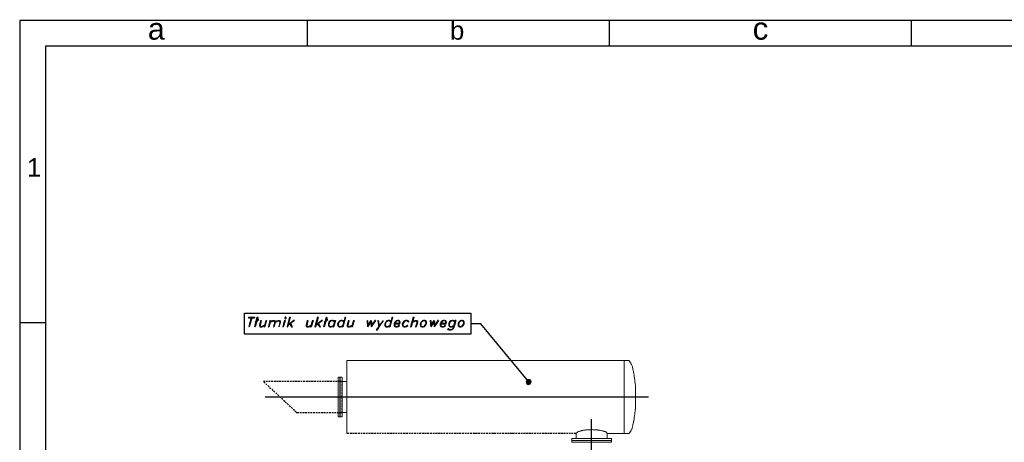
# Model space of a CAD drawing. Header units: millimetres. Extents: x 0 to 1151, y 0 to 297.
# Tile 5 of 93: x 0 to 138, y 238 to 297. Entities that reach past the tile are written whole.
import ezdxf

# ---------------------------------------------------------------- set-up
doc = ezdxf.new("R2010")
doc.units = ezdxf.units.MM
doc.header["$MEASUREMENT"] = 0
doc.layers.get('0').update_dxf_attribs({"linetype": 'CONTINUOUS'})
doc.styles.add('Arial$001H0', font='arial.ttf')

msp = doc.modelspace()

# ---------------------------------------------------------------- hatches: boundary and pattern name
at = {"true_color": 0x000007}
for points in [[(71.2, 246.49), (71.08, 246.24), (71.42, 246.19)], [(71.08, 246.24), (71.16, 245.98), (71.42, 246.19)], [(71.16, 245.98), (71.37, 245.85), (71.42, 246.19)], [(71.46, 246.53), (71.2, 246.49), (71.42, 246.19)], [(71.37, 245.85), (71.63, 245.94), (71.42, 246.19)], [(71.67, 246.45), (71.46, 246.53), (71.42, 246.19)], [(71.75, 246.19), (71.67, 246.45), (71.42, 246.19)], [(71.63, 245.94), (71.75, 246.19), (71.42, 246.19)]]:
    msp.add_hatch(color=7, dxfattribs=at).paths.add_polyline_path(points)

# ---------------------------------------------------------------- linework, layer by layer
at = {"color": 7, "linetype": 'Continuous', "lineweight": 25, "true_color": 0x000007}
for p, q in [((-0.04, 297.01), (-0.04, 0)), ((210.02, 297.01), (-0.04, 297.01)), ((40.3, 297.01), (40.3, 293.37)), ((82.72, 297.01), (82.72, 293.37)), ((125.14, 297.01), (125.14, 293.37)), ((-0.04, 254.55), (3.6, 254.55)), ((32.47, 255.21), (32.13, 253.94)), ((38.52, 254.83), (37.59, 254.11)), ((42.46, 254.83), (41.53, 254.11)), ((48.73, 254.83), (48.81, 253.94)), ((49.28, 254.66), (48.81, 253.94)), ((49.28, 254.66), (49.32, 253.94)), ((49.32, 254.83), (49.4, 254.11)), ((49.91, 254.83), (49.32, 253.94)), ((50.25, 254.83), (50.38, 253.94)), ((57.57, 254.83), (57.66, 253.94)), ((58.12, 254.66), (57.66, 253.94)), ((58.12, 254.66), (58.17, 253.94)), ((58.17, 254.83), (58.25, 254.11)), ((58.76, 254.83), (58.17, 253.94)), ((34.76, 246.24), (34.5, 246.24)), ((35.14, 246.24), (34.88, 246.24)), ((35.52, 246.24), (35.26, 246.24)), ((35.9, 246.24), (35.64, 246.24)), ((36.28, 246.24), (36.03, 246.24)), ((36.66, 246.24), (36.41, 246.24)), ((37, 246.24), (36.79, 246.24)), ((37.38, 246.24), (37.13, 246.24)), ((37.76, 246.24), (37.51, 246.24)), ((38.14, 246.24), (37.89, 246.24)), ((38.52, 246.24), (38.27, 246.24)), ((38.9, 246.24), (38.65, 246.24)), ((39.29, 246.24), (39.03, 246.24)), ((39.62, 246.24), (39.41, 246.24)), ((40, 246.24), (39.75, 246.24)), ((40.39, 246.24), (40.13, 246.24)), ((40.77, 246.24), (40.51, 246.24)), ((41.15, 246.24), (40.89, 246.24)), ((41.53, 246.24), (41.27, 246.24)), ((41.91, 246.24), (41.66, 246.24)), ((42.25, 246.24), (42.04, 246.24)), ((42.63, 246.24), (42.38, 246.24)), ((43.01, 246.24), (42.76, 246.24)), ((43.39, 246.24), (43.14, 246.24)), ((43.77, 246.24), (43.52, 246.24)), ((44.15, 246.24), (43.9, 246.24)), ((44.53, 246.24), (44.28, 246.24)), ((44.87, 246.24), (44.66, 246.24)), ((45.21, 246.24), (45, 246.24)), ((45.21, 246.02), (45.21, 246.24)), ((34.5, 245.94), (34.67, 245.77)), ((34.8, 245.69), (34.97, 245.52)), ((35.05, 245.43), (35.22, 245.26)), ((35.35, 245.18), (35.52, 245.01)), ((35.6, 244.92), (35.77, 244.75)), ((45.21, 245.64), (45.21, 245.9)), ((45.21, 245.26), (45.21, 245.52)), ((45.21, 244.88), (45.21, 245.13)), ((45.21, 244.5), (45.21, 244.75)), ((34.42, 244.08), (88.26, 244.08)), ((35.9, 244.67), (36.07, 244.5)), ((36.15, 244.42), (36.32, 244.25)), ((36.45, 244.16), (36.62, 243.99)), ((36.7, 243.91), (36.87, 243.74)), ((37, 243.65), (37.17, 243.48)), ((37.25, 243.4), (37.42, 243.23)), ((45.21, 244.12), (45.21, 244.37)), ((45.21, 243.78), (45.21, 243.99)), ((45.21, 243.4), (45.21, 243.65)), ((37.51, 243.15), (37.72, 242.98)), ((37.8, 242.89), (37.97, 242.72)), ((38.06, 242.64), (38.27, 242.47)), ((38.35, 242.38), (38.52, 242.21)), ((45.21, 243.02), (45.21, 243.27)), ((45.21, 242.64), (45.21, 242.89)), ((45.21, 242.26), (45.21, 242.51)), ((39.29, 241.92), (39.54, 241.92)), ((39.67, 241.92), (39.88, 241.92)), ((40, 241.92), (40.26, 241.92)), ((40.39, 241.92), (40.64, 241.92)), ((40.77, 241.92), (41.02, 241.92)), ((41.15, 241.92), (41.4, 241.92)), ((41.53, 241.92), (41.78, 241.92)), ((41.91, 241.92), (42.16, 241.92)), ((42.29, 241.92), (42.5, 241.92)), ((42.63, 241.92), (42.88, 241.92)), ((43.01, 241.92), (43.26, 241.92)), ((43.39, 241.92), (43.65, 241.92)), ((43.77, 241.92), (44.03, 241.92)), ((44.15, 241.92), (44.41, 241.92)), ((44.53, 241.92), (44.79, 241.92)), ((80.26, 235.1), (80.26, 240.94)), ((46.19, 238.95), (45.89, 238.95)), ((46.57, 238.95), (46.31, 238.95)), ((46.95, 238.95), (46.69, 238.95)), ((47.33, 238.95), (47.07, 238.95)), ((47.71, 238.95), (47.46, 238.95)), ((48.05, 238.95), (47.84, 238.95)), ((48.43, 238.95), (48.18, 238.95)), ((48.81, 238.95), (48.56, 238.95)), ((49.19, 238.95), (48.94, 238.95)), ((49.57, 238.95), (49.32, 238.95)), ((49.95, 238.95), (49.7, 238.95)), ((50.33, 238.95), (50.08, 238.95)), ((50.67, 238.95), (50.46, 238.95)), ((51.05, 238.95), (50.8, 238.95)), ((51.43, 238.95), (51.18, 238.95)), ((51.82, 238.95), (51.56, 238.95)), ((52.2, 238.95), (51.94, 238.95)), ((52.58, 238.95), (52.32, 238.95)), ((52.96, 238.95), (52.7, 238.95)), ((53.3, 238.95), (53.09, 238.95)), ((53.68, 238.95), (53.42, 238.95)), ((54.06, 238.95), (53.81, 238.95)), ((54.44, 238.95), (54.19, 238.95)), ((54.82, 238.95), (54.57, 238.95)), ((55.2, 238.95), (54.95, 238.95)), ((55.58, 238.95), (55.33, 238.95)), ((55.92, 238.95), (55.71, 238.95)), ((56.3, 238.95), (56.05, 238.95)), ((56.68, 238.95), (56.43, 238.95)), ((57.07, 238.95), (56.81, 238.95)), ((57.45, 238.95), (57.19, 238.95)), ((57.83, 238.95), (57.57, 238.95)), ((58.21, 238.95), (57.95, 238.95)), ((58.55, 238.95), (58.34, 238.95)), ((58.93, 238.95), (58.67, 238.95)), ((59.31, 238.95), (59.05, 238.95)), ((59.69, 238.95), (59.44, 238.95)), ((60.07, 238.95), (59.82, 238.95)), ((60.45, 238.95), (60.2, 238.95)), ((60.83, 238.95), (60.58, 238.95)), ((61.21, 238.95), (60.96, 238.95)), ((61.55, 238.95), (61.3, 238.95)), ((61.93, 238.95), (61.68, 238.95)), ((62.31, 238.95), (62.06, 238.95)), ((62.7, 238.95), (62.44, 238.95)), ((63.08, 238.95), (62.82, 238.95)), ((63.46, 238.95), (63.2, 238.95)), ((63.84, 238.95), (63.58, 238.95)), ((64.18, 238.95), (63.92, 238.95)), ((64.56, 238.95), (64.3, 238.95)), ((64.94, 238.95), (64.69, 238.95)), ((65.32, 238.95), (65.07, 238.95)), ((65.7, 238.95), (65.45, 238.95)), ((66.08, 238.95), (65.83, 238.95)), ((66.46, 238.95), (66.21, 238.95)), ((66.8, 238.95), (66.55, 238.95)), ((67.18, 238.95), (66.93, 238.95)), ((67.56, 238.95), (67.31, 238.95)), ((67.94, 238.95), (67.69, 238.95)), ((68.33, 238.95), (68.07, 238.95)), ((68.71, 238.95), (68.45, 238.95)), ((69.09, 238.95), (68.83, 238.95)), ((69.43, 238.95), (69.17, 238.95)), ((69.81, 238.95), (69.55, 238.95)), ((70.19, 238.95), (69.93, 238.95)), ((70.57, 238.95), (70.32, 238.95)), ((70.95, 238.95), (70.7, 238.95)), ((71.33, 238.95), (71.08, 238.95)), ((71.71, 238.95), (71.46, 238.95)), ((72.05, 238.95), (71.8, 238.95)), ((72.43, 238.95), (72.18, 238.95)), ((72.81, 238.95), (72.56, 238.95)), ((73.19, 238.95), (72.94, 238.95)), ((73.58, 238.95), (73.32, 238.95)), ((73.96, 238.95), (73.7, 238.95)), ((74.34, 238.95), (74.08, 238.95)), ((74.68, 238.95), (74.42, 238.95)), ((75.06, 238.95), (74.8, 238.95)), ((75.44, 238.95), (75.18, 238.95)), ((75.82, 238.95), (75.56, 238.95)), ((76.2, 238.95), (75.95, 238.95)), ((76.58, 238.95), (76.33, 238.95)), ((76.96, 238.95), (76.71, 238.95)), ((77.3, 238.95), (77.09, 238.95)), ((77.68, 238.95), (77.43, 238.95)), ((78.1, 238.95), (77.81, 238.95))]:
    msp.add_line(p, q, dxfattribs=at)
at = {"color": 7, "linetype": 'Continuous', "lineweight": 18, "true_color": 0x000007}
for p, q in [((3.6, 293.37), (3.6, 3.64)), ((213.61, 293.37), (3.6, 293.37)), ((85.34, 249.2), (45.89, 249.2)), ((45.89, 249.2), (45.89, 238.95)), ((84.84, 238.95), (84.84, 249.2)), ((44.66, 246.87), (44.66, 241.28)), ((44.92, 246.87), (44.7, 246.87)), ((44.92, 241.28), (44.92, 246.87)), ((44.92, 246.87), (44.92, 246.87)), ((44.96, 246.87), (44.96, 241.28)), ((44.96, 246.87), (45.17, 246.87)), ((44.96, 246.87), (44.96, 246.87)), ((45.21, 241.28), (45.21, 246.87)), ((45.89, 246.53), (45.89, 241.62)), ((44.66, 244.08), (44.66, 244.08)), ((44.92, 241.28), (44.92, 241.28)), ((45.89, 241.92), (44.96, 241.92)), ((44.96, 241.28), (45.17, 241.28)), ((45.21, 241.28), (45.21, 241.28)), ((77.47, 238.23), (77.47, 238.02)), ((77.47, 238.02), (77.47, 237.98)), ((77.47, 237.98), (83.06, 237.98)), ((83.06, 237.98), (77.47, 237.98)), ((77.47, 237.98), (77.47, 237.94)), ((77.47, 237.94), (77.47, 237.73)), ((78.1, 238.23), (78.1, 238.95)), ((82.42, 237.98), (78.1, 237.98)), ((85.34, 238.95), (82.42, 238.95)), ((82.42, 238.95), (82.42, 238.23)), ((83.06, 238.23), (83.06, 238.28)), ((83.06, 237.94), (83.06, 237.98)), ((83.06, 237.94), (83.06, 237.73)), ((77.47, 237.73), (83.06, 237.73))]:
    msp.add_line(p, q, dxfattribs=at)
at = {"color": 7, "linetype": 'Continuous', "lineweight": -2, "true_color": 0x000007}
for points in [[(3.6, 3.64), (416.43, 3.64), (416.43, 293.37), (3.6, 293.37)], [(71.2, 246.49), (71.08, 246.24), (71.42, 246.19)], [(71.08, 246.24), (71.16, 245.98), (71.42, 246.19)], [(71.16, 245.98), (71.37, 245.85), (71.42, 246.19)], [(71.46, 246.53), (71.2, 246.49), (71.42, 246.19)], [(71.37, 245.85), (71.63, 245.94), (71.42, 246.19)], [(71.67, 246.45), (71.46, 246.53), (71.42, 246.19)], [(71.75, 246.19), (71.67, 246.45), (71.42, 246.19)], [(71.63, 245.94), (71.75, 246.19), (71.42, 246.19)]]:
    msp.add_lwpolyline(points, close=True, dxfattribs=at)
at = {"color": 7, "linetype": 'Continuous', "lineweight": 25, "true_color": 0x000007}
for points in [[(31.54, 255.85), (63.29, 255.85), (63.29, 252.92), (31.54, 252.92)], [(32.98, 253.94), (33.32, 255.29), (33.4, 255.29), (33.02, 253.94)], [(33.02, 254.58), (33.06, 254.58), (33.53, 254.96), (33.44, 254.96)], [(37.25, 255.29), (37.17, 255.21), (37.17, 255.17), (37.21, 255.08), (37.3, 255.08), (37.38, 255.17), (37.38, 255.21), (37.34, 255.29)], [(37.25, 255.21), (37.21, 255.17), (37.3, 255.17), (37.3, 255.21)], [(42.67, 253.94), (43.01, 255.29), (43.1, 255.29), (42.71, 253.94)], [(42.71, 254.58), (42.76, 254.58), (43.22, 254.96), (43.14, 254.96)], [(56.64, 254.83), (56.51, 254.79), (56.35, 254.66), (56.22, 254.45), (56.18, 254.32), (56.22, 254.11), (56.3, 253.98), (56.43, 253.94), (56.6, 253.94), (56.77, 253.98), (56.94, 254.11), (57.02, 254.32), (57.07, 254.45), (57.07, 254.66), (56.98, 254.79), (56.85, 254.83)], [(56.64, 254.79), (56.47, 254.7), (56.39, 254.66), (56.3, 254.45), (56.26, 254.32), (56.26, 254.11), (56.3, 254.07), (56.43, 253.98), (56.64, 253.98), (56.77, 254.07), (56.85, 254.11), (56.98, 254.32), (57.02, 254.45), (56.98, 254.66), (56.94, 254.7), (56.85, 254.79)], [(61.98, 254.83), (61.81, 254.79), (61.64, 254.66), (61.51, 254.45), (61.51, 254.32), (61.51, 254.11), (61.59, 253.98), (61.72, 253.94), (61.89, 253.94), (62.06, 253.98), (62.23, 254.11), (62.36, 254.32), (62.36, 254.45), (62.36, 254.66), (62.27, 254.79), (62.15, 254.83)], [(61.93, 254.79), (61.81, 254.7), (61.72, 254.66), (61.59, 254.45), (61.55, 254.32), (61.55, 254.11), (61.64, 254.07), (61.72, 253.98), (61.93, 253.98), (62.06, 254.07), (62.15, 254.11), (62.27, 254.32), (62.31, 254.45), (62.31, 254.66), (62.23, 254.7), (62.15, 254.79)]]:
    msp.add_lwpolyline(points, close=True, dxfattribs=at)
for points in [[(32.09, 255.29), (32.94, 255.29), (32.94, 255.21)], [(32.09, 255.29), (32.09, 255.21), (32.94, 255.21)], [(32.55, 255.21), (32.17, 253.94), (32.13, 253.94)], [(33.82, 254.83), (33.61, 254.19), (33.65, 253.98), (33.74, 253.94), (33.95, 253.94), (34.12, 253.98), (34.33, 254.19)], [(33.82, 254.83), (33.87, 254.83), (33.7, 254.19), (33.74, 254.07), (33.82, 253.98), (33.95, 253.98), (34.12, 254.07), (34.33, 254.19)], [(34.54, 254.83), (34.29, 253.94), (34.33, 253.94)], [(34.54, 254.83), (34.59, 254.83), (34.33, 253.94)], [(35.09, 254.83), (34.88, 253.94), (34.92, 253.94)], [(35.09, 254.83), (35.18, 254.83), (34.92, 253.94)], [(35.09, 254.58), (35.35, 254.79), (35.52, 254.83), (35.69, 254.83), (35.81, 254.79), (35.81, 254.58), (35.64, 253.94)], [(35.09, 254.58), (35.35, 254.7), (35.48, 254.79), (35.6, 254.79), (35.73, 254.7), (35.77, 254.58), (35.6, 253.94), (35.64, 253.94)], [(35.81, 254.58), (36.07, 254.79), (36.24, 254.83), (36.41, 254.83), (36.53, 254.79), (36.53, 254.58), (36.36, 253.94)], [(35.81, 254.58), (36.07, 254.7), (36.19, 254.79), (36.32, 254.79), (36.45, 254.7), (36.49, 254.58), (36.32, 253.94), (36.36, 253.94)], [(37.13, 254.83), (36.91, 253.94), (36.96, 253.94)], [(37.13, 254.83), (37.21, 254.83), (36.96, 253.94)], [(37.85, 255.29), (37.51, 253.94), (37.55, 253.94)], [(37.85, 255.29), (37.93, 255.29), (37.55, 253.94)], [(38.52, 254.83), (38.44, 254.83), (37.63, 254.19)], [(37.89, 254.36), (38.14, 253.94), (38.27, 253.94), (37.97, 254.45)], [(40.34, 254.83), (40.17, 254.19), (40.17, 253.98), (40.3, 253.94), (40.51, 253.94), (40.64, 253.98), (40.89, 254.19)], [(40.34, 254.83), (40.43, 254.83), (40.26, 254.19), (40.26, 254.07), (40.39, 253.98), (40.51, 253.98), (40.68, 254.07), (40.89, 254.19)], [(41.06, 254.83), (40.81, 253.94), (40.89, 253.94)], [(41.06, 254.83), (41.15, 254.83), (40.89, 253.94)], [(41.78, 255.29), (41.4, 253.94), (41.49, 253.94)], [(41.78, 255.29), (41.87, 255.29), (41.49, 253.94)], [(42.46, 254.83), (42.38, 254.83), (41.57, 254.19)], [(41.78, 254.36), (42.08, 253.94), (42.21, 253.94), (41.87, 254.45)], [(44.15, 254.66), (44.07, 254.79), (43.94, 254.83), (43.77, 254.83), (43.6, 254.79), (43.43, 254.66), (43.31, 254.45), (43.31, 254.32), (43.31, 254.11), (43.39, 253.98), (43.52, 253.94), (43.69, 253.94), (43.86, 253.98), (44.03, 254.11)], [(44.15, 254.66), (43.94, 254.79), (43.73, 254.79), (43.6, 254.7), (43.52, 254.66), (43.39, 254.45), (43.35, 254.32), (43.35, 254.11), (43.43, 254.07), (43.52, 253.98), (43.73, 253.98), (44.03, 254.11)], [(44.2, 254.83), (43.98, 253.94), (44.03, 253.94)], [(44.2, 254.83), (44.28, 254.83), (44.03, 253.94)], [(45.47, 254.66), (45.38, 254.79), (45.25, 254.83), (45.08, 254.83), (44.92, 254.79), (44.75, 254.66), (44.62, 254.45), (44.58, 254.32), (44.62, 254.11), (44.7, 253.98), (44.83, 253.94), (45, 253.94), (45.17, 253.98), (45.34, 254.11)], [(45.47, 254.66), (45.25, 254.79), (45.04, 254.79), (44.92, 254.7), (44.83, 254.66), (44.7, 254.45), (44.66, 254.32), (44.66, 254.11), (44.7, 254.07), (44.83, 253.98), (45.04, 253.98), (45.34, 254.11)], [(45.64, 255.29), (45.3, 253.94), (45.34, 253.94)], [(45.64, 255.29), (45.72, 255.29), (45.34, 253.94)], [(46.1, 254.83), (45.93, 254.19), (45.93, 253.98), (46.06, 253.94), (46.27, 253.94), (46.4, 253.98), (46.65, 254.19)], [(46.1, 254.83), (46.19, 254.83), (46.02, 254.19), (46.02, 254.07), (46.14, 253.98), (46.27, 253.98), (46.44, 254.07), (46.65, 254.19)], [(46.82, 254.83), (46.61, 253.94), (46.65, 253.94)], [(46.82, 254.83), (46.91, 254.83), (46.65, 253.94)], [(48.73, 254.83), (48.81, 254.83), (48.85, 254.11), (49.32, 254.83)], [(49.91, 254.83), (49.83, 254.83), (49.4, 254.11)], [(51.01, 254.83), (50.97, 254.83), (50.42, 254.07), (50, 253.47)], [(51.01, 254.83), (50.38, 253.94), (50.08, 253.47), (50, 253.47)], [(50.25, 254.83), (50.29, 254.83), (50.42, 254.07)], [(52.07, 254.66), (51.99, 254.79), (51.86, 254.83), (51.69, 254.83), (51.52, 254.79), (51.35, 254.66), (51.27, 254.45), (51.22, 254.32), (51.22, 254.11), (51.31, 253.98), (51.43, 253.94), (51.65, 253.94), (51.77, 253.98), (51.94, 254.11)], [(52.07, 254.66), (51.86, 254.79), (51.65, 254.79), (51.52, 254.7), (51.43, 254.66), (51.31, 254.45), (51.27, 254.32), (51.31, 254.11), (51.35, 254.07), (51.43, 253.98), (51.65, 253.98), (51.94, 254.11)], [(52.24, 255.29), (51.9, 253.94), (51.94, 253.94)], [(52.24, 255.29), (52.32, 255.29), (51.94, 253.94)], [(52.62, 254.36), (53.34, 254.36), (53.38, 254.58), (53.34, 254.7), (53.3, 254.79), (53.17, 254.83), (53, 254.83), (52.83, 254.79), (52.66, 254.66), (52.54, 254.45), (52.54, 254.32), (52.54, 254.11), (52.62, 253.98), (52.75, 253.94), (52.96, 253.94), (53.09, 253.98), (53.26, 254.11)], [(52.62, 254.45), (53.26, 254.45), (53.3, 254.58), (53.3, 254.7), (53.17, 254.79), (52.96, 254.79), (52.83, 254.7), (52.75, 254.66), (52.62, 254.45), (52.58, 254.32), (52.58, 254.11), (52.66, 254.07), (52.75, 253.98), (52.96, 253.98), (53.09, 254.07), (53.21, 254.19), (53.26, 254.11)], [(54.57, 254.66), (54.48, 254.79), (54.36, 254.83), (54.19, 254.83), (54.02, 254.79), (53.85, 254.66), (53.72, 254.45), (53.68, 254.32), (53.72, 254.11), (53.81, 253.98), (53.93, 253.94), (54.1, 253.94), (54.27, 253.98), (54.44, 254.11)], [(54.57, 254.66), (54.48, 254.58), (54.44, 254.7), (54.36, 254.79), (54.14, 254.79), (54.02, 254.7), (53.93, 254.66), (53.81, 254.45), (53.76, 254.32), (53.76, 254.11), (53.81, 254.07), (53.93, 253.98), (54.14, 253.98), (54.27, 254.07), (54.4, 254.19), (54.44, 254.11)], [(55.2, 255.29), (54.82, 253.94), (54.91, 253.94)], [(55.2, 255.29), (55.29, 255.29), (54.91, 253.94)], [(55.08, 254.58), (55.33, 254.79), (55.46, 254.83), (55.67, 254.83), (55.8, 254.79), (55.8, 254.58), (55.63, 253.94)], [(55.08, 254.58), (55.33, 254.7), (55.46, 254.79), (55.58, 254.79), (55.71, 254.7), (55.75, 254.58), (55.54, 253.94), (55.63, 253.94)], [(57.57, 254.83), (57.66, 254.83), (57.7, 254.11), (58.17, 254.83)], [(58.76, 254.83), (58.67, 254.83), (58.25, 254.11)], [(59.1, 254.36), (59.82, 254.36), (59.86, 254.58), (59.82, 254.7), (59.77, 254.79), (59.65, 254.83), (59.48, 254.83), (59.31, 254.79), (59.14, 254.66), (59.05, 254.45), (59.01, 254.32), (59.01, 254.11), (59.1, 253.98), (59.22, 253.94), (59.44, 253.94), (59.56, 253.98), (59.73, 254.11)], [(59.1, 254.45), (59.77, 254.45), (59.77, 254.58), (59.77, 254.7), (59.65, 254.79), (59.44, 254.79), (59.31, 254.7), (59.22, 254.66), (59.1, 254.45), (59.05, 254.32), (59.1, 254.11), (59.14, 254.07), (59.22, 253.98), (59.44, 253.98), (59.61, 254.07), (59.69, 254.19), (59.73, 254.11)], [(61.17, 254.83), (61.09, 254.83), (60.83, 253.86), (60.71, 253.64), (60.66, 253.6), (60.49, 253.52), (60.37, 253.52), (60.24, 253.6), (60.2, 253.64), (60.07, 253.64)], [(61.17, 254.83), (60.92, 253.86), (60.79, 253.64), (60.62, 253.52), (60.49, 253.47), (60.28, 253.47), (60.16, 253.52), (60.07, 253.64)], [(61.04, 254.66), (60.96, 254.79), (60.83, 254.83), (60.66, 254.83), (60.49, 254.79), (60.32, 254.66), (60.2, 254.45), (60.2, 254.32), (60.2, 254.11), (60.28, 253.98), (60.41, 253.94), (60.58, 253.94), (60.75, 253.98), (60.92, 254.11)], [(61.04, 254.66), (60.83, 254.79), (60.62, 254.79), (60.49, 254.7), (60.41, 254.66), (60.28, 254.45), (60.24, 254.32), (60.24, 254.11), (60.32, 254.07), (60.41, 253.98), (60.62, 253.98), (60.92, 254.11)], [(71.42, 246.19), (64.69, 254.36), (63.29, 254.36)], [(34.37, 246.24), (34.21, 246.24), (34.42, 246.02)], [(38.61, 242.13), (38.82, 241.92), (39.16, 241.92)], [(44.92, 241.92), (45.21, 241.92), (45.21, 242.13)]]:
    msp.add_lwpolyline(points, dxfattribs=at)
at = {"color": 7, "linetype": 'Continuous', "lineweight": 18, "true_color": 0x000007}
for points in [[(85.34, 238.95), (85.39, 238.95), (85.43, 238.95), (85.47, 238.95), (85.51, 238.95), (85.51, 239), (85.56, 239.04), (85.6, 239.04), (85.64, 239.12), (85.68, 239.12), (85.68, 239.21), (85.72, 239.25), (85.77, 239.29), (85.77, 239.38), (85.81, 239.42), (85.85, 239.5), (85.89, 239.59), (85.94, 239.67), (85.94, 239.76), (85.98, 239.84), (85.98, 239.93), (86.02, 240.01), (86.06, 240.14), (86.06, 240.22), (86.11, 240.35), (86.15, 240.48), (86.15, 240.61), (86.19, 240.69), (86.19, 240.82), (86.23, 240.94), (86.23, 241.07), (86.23, 241.24), (86.28, 241.37), (86.28, 241.49), (86.32, 241.66), (86.32, 241.79), (86.32, 241.92), (86.36, 242.09), (86.36, 242.21), (86.4, 242.38), (86.4, 242.55), (86.4, 242.72), (86.4, 242.85), (86.4, 243.02), (86.44, 243.19), (86.44, 243.36), (86.44, 243.48), (86.44, 243.65), (86.44, 243.82), (86.44, 243.99), (86.44, 244.16), (86.44, 244.33), (86.44, 244.46), (86.44, 244.63), (86.44, 244.8), (86.44, 244.97), (86.4, 245.13), (86.4, 245.3), (86.4, 245.43), (86.4, 245.6), (86.4, 245.77), (86.36, 245.9), (86.36, 246.07), (86.32, 246.19), (86.32, 246.36), (86.32, 246.49), (86.28, 246.66), (86.28, 246.79), (86.23, 246.91), (86.23, 247.04), (86.23, 247.17), (86.19, 247.29), (86.19, 247.42), (86.15, 247.55), (86.15, 247.67), (86.11, 247.8), (86.06, 247.89), (86.06, 248.01), (86.02, 248.1), (85.98, 248.23), (85.98, 248.31), (85.94, 248.39), (85.94, 248.48), (85.89, 248.56), (85.85, 248.65), (85.81, 248.69), (85.77, 248.78), (85.77, 248.86), (85.72, 248.9), (85.68, 248.94), (85.68, 248.99), (85.64, 249.03), (85.6, 249.07), (85.56, 249.11), (85.51, 249.16), (85.47, 249.2), (85.43, 249.2), (85.39, 249.2), (85.34, 249.2)], [(45.89, 246.24), (44.96, 246.24), (44.96, 241.92)], [(45.55, 244.08), (45.17, 244.08), (44.83, 244.08)], [(44.92, 241.28), (44.7, 241.28), (44.66, 241.28)], [(82.42, 238.95), (82.42, 239), (82.38, 239), (82.38, 239.04), (82.34, 239.08), (82.3, 239.08), (82.3, 239.12), (82.25, 239.17), (82.21, 239.17), (82.17, 239.21), (82.13, 239.21), (82.04, 239.25), (82, 239.25), (81.96, 239.29), (81.87, 239.29), (81.79, 239.34), (81.75, 239.34), (81.66, 239.38), (81.58, 239.38), (81.53, 239.38), (81.41, 239.42), (81.36, 239.42), (81.24, 239.42), (81.15, 239.42), (81.07, 239.46), (80.98, 239.46), (80.9, 239.46), (80.81, 239.46), (80.73, 239.46), (80.6, 239.46), (80.52, 239.46), (80.43, 239.46), (80.31, 239.5), (80.22, 239.5), (80.14, 239.46), (80.01, 239.46), (79.93, 239.46), (79.84, 239.46), (79.76, 239.46), (79.63, 239.46), (79.54, 239.46), (79.46, 239.46), (79.37, 239.42), (79.29, 239.42), (79.21, 239.42), (79.12, 239.42), (79.04, 239.38), (78.95, 239.38), (78.87, 239.38), (78.82, 239.34), (78.74, 239.34), (78.66, 239.29), (78.61, 239.29), (78.53, 239.25), (78.49, 239.25), (78.44, 239.21), (78.4, 239.21), (78.32, 239.17), (78.27, 239.12), (78.23, 239.08), (78.19, 239.08), (78.19, 239.04), (78.15, 239.04), (78.15, 239), (78.1, 239), (78.1, 238.95)], [(83.06, 238.23), (77.47, 238.23), (77.47, 238.28)], [(83.06, 237.98), (83.06, 238.02), (83.06, 238.23)]]:
    msp.add_lwpolyline(points, dxfattribs=at)

# ---------------------------------------------------------------- texts
at = {"color": 7, "true_color": 0x000007, "style": 'Arial$001H0'}
for s, height, p in [('a', 3.05, (17.95, 294.3)), ('b', 2.59, (60.37, 294.3)), ('c', 3.14, (102.87, 294.3)), ('1', 2.61, (0.97, 275.04))]:
    msp.add_text(s, height=height, dxfattribs=at).set_placement(p)

doc.saveas('drawing.dxf')
